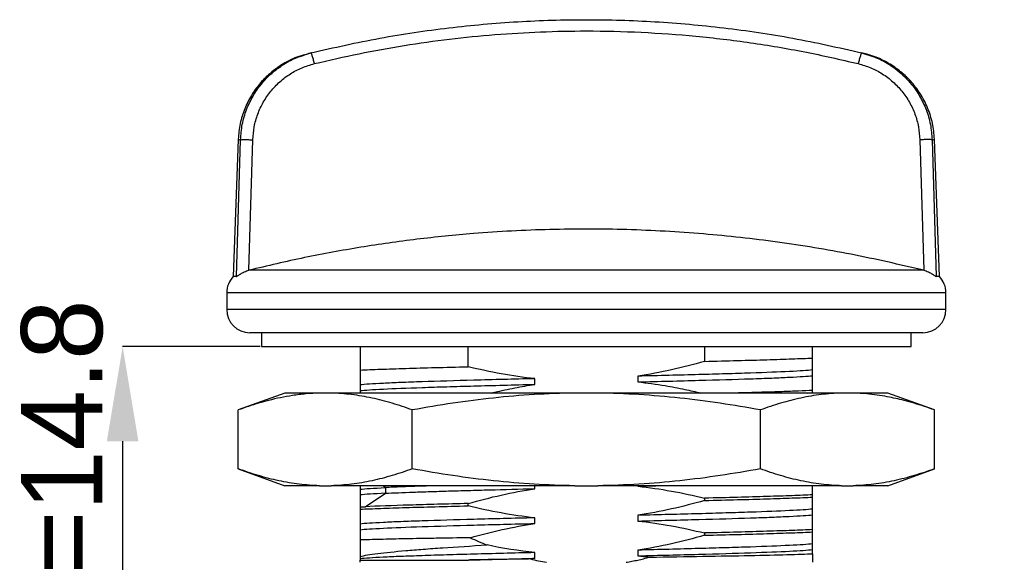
# Model space of a CAD drawing. Header units: millimetres. Extents: x 2869 to 3145, y 1559 to 1751.
# Tile 5 of 8: x 2920 to 2962, y 1611 to 1634. Entities that reach past the tile are written whole.
import ezdxf

# ---------------------------------------------------------------- set-up
doc = ezdxf.new("R2010")
doc.units = ezdxf.units.MM
doc.layers.add('1轮廓实线层', color=7, linetype='Continuous')
doc.layers.add('2细线层', color=3, linetype='Continuous')
doc.styles.add('SLDTEXTSTYLE1', font='txt')
doc.dimstyles.new('SLDDIMSTYLE0', dxfattribs={"dimtxt": 3.5, "dimasz": 4.08, "dimexe": 0, "dimexo": 0.0625, "dimgap": 0.875, "dimtad": 2, "dimdec": 0, "dimrnd": 1e-09, "dimzin": 12, "dimdsep": 46, "dimtxsty": 'SLDTEXTSTYLE1', "dimsah": 1, "dimcen": 0.09, "dimadec": 0, "dimazin": 3, "dimtfac": 1, "dimtmove": 0, "dimatfit": 0, "dimfxl": 1, "dimfrac": 2, "dimtolj": 1, "dimtzin": 12, "dimarcsym": 0})

# ---------------------------------------------------------------- blocks, each defined once
blk = doc.blocks.new('*D6')
at = {"layer": '2细线层', "color": 0, "lineweight": -2, "transparency": 16777216}
for p, q in [((2999.365, 1609.25), (2999.365, 1613.33)), ((2957.356, 1605.17), (2999.365, 1605.17)), ((2999.365, 1597.17), (2999.365, 1605.17)), ((2989.427, 1597.17), (2999.365, 1597.17)), ((2999.365, 1593.09), (2999.365, 1589.01))]:
    blk.add_line(p, q, dxfattribs=at)
at = {"layer": '2细线层', "color": 0, "transparency": 16777216}
for points in [[(2998.685, 1609.25), (3000.045, 1609.25), (2999.365, 1605.17)], [(2998.685, 1593.09), (3000.045, 1593.09), (2999.365, 1597.17)]]:
    blk.add_solid(points, dxfattribs=at)
at = {"layer": 'Defpoints', "color": 0, "transparency": 16777216}
for p in [(2957.293, 1605.17), (2999.365, 1605.17), (2989.365, 1597.17)]:
    blk.add_point(p, dxfattribs=at)
at = {"layer": '2细线层', "color": 0, "transparency": 16777216, "insert": (3000.24, 1601.17), "char_height": 3.5, "attachment_point": 2, "rotation": 90}
blk.add_mtext('\\A1;BH', dxfattribs=at)
blk = doc.blocks.new('*D7')
at = {"layer": '2细线层', "color": 0, "lineweight": -2, "transparency": 16777216}
for p, q in [((2930.323, 1619.97), (2924.401, 1619.97)), ((2924.401, 1615.89), (2924.401, 1609.25)), ((2935.302, 1605.17), (2924.401, 1605.17))]:
    blk.add_line(p, q, dxfattribs=at)
at = {"layer": '2细线层', "color": 0, "transparency": 16777216}
for points in [[(2923.721, 1615.89), (2925.081, 1615.89), (2924.401, 1619.97)], [(2923.721, 1609.25), (2925.081, 1609.25), (2924.401, 1605.17)]]:
    blk.add_solid(points, dxfattribs=at)
at = {"layer": 'Defpoints', "color": 0, "transparency": 16777216}
for p in [(2930.385, 1619.97), (2924.401, 1605.17), (2935.365, 1605.17)]:
    blk.add_point(p, dxfattribs=at)
at = {"layer": '2细线层', "color": 0, "transparency": 16777216, "insert": (2920.026, 1612.57), "char_height": 3.5, "attachment_point": 2, "rotation": 90}
blk.add_mtext('\\A1;GH=14.8', dxfattribs=at)

msp = doc.modelspace()

# ---------------------------------------------------------------- linework, layer by layer
at = {"layer": '1轮廓实线层', "linetype": 'Continuous', "lineweight": 25}
for p, q in [((2932.231, 1632.559), (2931.826, 1632.421)), ((2932.558, 1632.643), (2931.992, 1632.473)), ((2932.049, 1632.487), (2932.224, 1632.544)), ((2932.521, 1632.642), (2932.223, 1632.547)), ((2932.53, 1632.628), (2932.521, 1632.642)), ((2956.249, 1632.642), (2956.241, 1632.628)), ((2956.789, 1632.469), (2956.243, 1632.636)), ((2956.249, 1632.642), (2956.734, 1632.483)), ((2956.351, 1632.617), (2956.249, 1632.642)), ((2929.377, 1628.897), (2929.171, 1622.994)), ((2929.303, 1622.994), (2929.482, 1628.892)), ((2929.839, 1623.263), (2930.01, 1628.892)), ((2958.76, 1628.892), (2958.932, 1623.263)), ((2959.288, 1628.892), (2959.468, 1622.994)), ((2959.6, 1622.994), (2959.393, 1628.897)), ((2929.844, 1623.264), (2929.839, 1623.263)), ((2958.926, 1623.264), (2929.844, 1623.264)), ((2958.932, 1623.263), (2958.926, 1623.264)), ((2929.303, 1622.994), (2929.171, 1622.994)), ((2959.6, 1622.994), (2959.468, 1622.994)), ((2928.885, 1622.294), (2928.885, 1621.57)), ((2944.385, 1622.294), (2928.885, 1622.294)), ((2959.885, 1622.294), (2944.385, 1622.294)), ((2959.885, 1621.57), (2959.885, 1622.294)), ((2959.885, 1621.57), (2928.885, 1621.57)), ((2930.385, 1620.57), (2930.385, 1619.97)), ((2958.385, 1619.97), (2958.385, 1620.57)), ((2930.385, 1619.97), (2944.385, 1619.97)), ((2934.635, 1619.97), (2934.635, 1618.96)), ((2939.292, 1619.105), (2939.292, 1619.97)), ((2944.385, 1619.97), (2958.385, 1619.97)), ((2949.478, 1619.97), (2949.478, 1619.335)), ((2954.135, 1619.48), (2954.135, 1619.97)), ((2954.135, 1618.719), (2954.135, 1618.964)), ((2942.164, 1618.344), (2942.164, 1618.589)), ((2946.606, 1618.696), (2946.606, 1618.451)), ((2934.635, 1618.321), (2934.635, 1618.076)), ((2934.635, 1618.076), (2934.635, 1617.97)), ((2954.135, 1617.98), (2954.135, 1618.08)), ((2931.385, 1617.97), (2929.385, 1617.242)), ((2932.885, 1617.97), (2931.385, 1617.97)), ((2933.385, 1617.97), (2932.885, 1617.97)), ((2943.885, 1617.97), (2933.385, 1617.97)), ((2944.885, 1617.97), (2943.885, 1617.97)), ((2955.385, 1617.97), (2944.885, 1617.97)), ((2953.906, 1617.97), (2954.135, 1617.98)), ((2955.885, 1617.97), (2955.385, 1617.97)), ((2957.385, 1617.97), (2955.885, 1617.97)), ((2959.385, 1617.242), (2957.385, 1617.97)), ((2929.385, 1614.698), (2929.385, 1617.242)), ((2936.885, 1614.698), (2936.885, 1617.242)), ((2951.885, 1614.698), (2951.885, 1617.242)), ((2959.385, 1614.698), (2959.385, 1617.242)), ((2929.385, 1614.698), (2931.385, 1613.97)), ((2957.385, 1613.97), (2959.385, 1614.698)), ((2932.885, 1613.97), (2931.385, 1613.97)), ((2932.885, 1613.97), (2933.385, 1613.97)), ((2943.885, 1613.97), (2933.385, 1613.97)), ((2934.635, 1613.97), (2934.635, 1613.822)), ((2934.636, 1613.822), (2934.636, 1613.576)), ((2935.725, 1613.893), (2935.61, 1613.97)), ((2935.725, 1613.893), (2935.725, 1613.647)), ((2942.163, 1613.844), (2942.163, 1613.97)), ((2943.885, 1613.97), (2944.885, 1613.97)), ((2955.385, 1613.97), (2944.885, 1613.97)), ((2946.607, 1613.951), (2947.376, 1613.97)), ((2955.385, 1613.97), (2955.885, 1613.97)), ((2957.385, 1613.97), (2955.885, 1613.97)), ((2934.859, 1613.07), (2935.725, 1613.647)), ((2949.478, 1613.435), (2949.478, 1613.335)), ((2954.135, 1613.48), (2954.135, 1613.58)), ((2934.635, 1613.06), (2934.635, 1612.96)), ((2939.292, 1613.105), (2939.292, 1613.205)), ((2954.135, 1612.719), (2954.135, 1612.964)), ((2942.163, 1612.344), (2942.163, 1612.589)), ((2946.606, 1612.696), (2946.606, 1612.451)), ((2934.636, 1612.321), (2934.636, 1612.076)), ((2949.478, 1611.935), (2949.478, 1611.835)), ((2954.135, 1611.98), (2954.135, 1612.08)), ((2954.135, 1611.219), (2954.135, 1611.464)), ((2934.636, 1610.821), (2934.636, 1610.77)), ((2942.163, 1610.844), (2942.163, 1611.089)), ((2946.607, 1611.196), (2946.607, 1610.951))]:
    msp.add_line(p, q, dxfattribs=at)
for centre, start, end in [((2929.885, 1622.294), 135.5829, 180), ((2958.885, 1622.294), 0, 44.4171), ((2929.885, 1621.57), 180, 270), ((2958.885, 1621.57), 270, 0)]:
    msp.add_arc(centre, 1, start, end, dxfattribs=at)
for points, knots in [([(2932.521, 1632.642), (2933.507, 1632.865), (2935.47, 1633.308), (2938.448, 1633.744), (2941.42, 1634.012), (2944.385, 1634.099), (2947.351, 1634.012), (2950.322, 1633.744), (2953.3, 1633.308), (2955.264, 1632.865), (2956.249, 1632.642)], [0, 0, 0, 0, 0.126662, 0.252199, 0.376636, 0.499999, 0.623362, 0.747798, 0.873336, 1, 1, 1, 1]), ([(2932.666, 1632.174), (2933.306, 1632.323), (2934.586, 1632.62), (2936.529, 1632.969), (2938.483, 1633.244), (2940.446, 1633.439), (2942.414, 1633.557), (2944.517, 1633.599), (2946.751, 1633.545), (2949.112, 1633.377), (2951.463, 1633.093), (2953.8, 1632.704), (2955.337, 1632.351), (2956.105, 1632.174)], [0, 0, 0, 0, 0.08337, 0.166751, 0.250276, 0.333512, 0.416715, 0.500015, 0.599952, 0.69979, 0.799879, 0.899967, 1, 1, 1, 1]), ([(2929.482, 1628.892), (2929.5, 1629.114), (2929.535, 1629.558), (2929.725, 1630.193), (2930, 1630.773), (2930.365, 1631.301), (2930.811, 1631.77), (2931.34, 1632.156), (2931.76, 1632.395), (2932.007, 1632.474), (2932.049, 1632.487)], [0, 0, 0, 0, 0.142659, 0.283908, 0.421336, 0.552825, 0.693445, 0.833764, 0.971906, 1, 1, 1, 1]), ([(2932.418, 1632.617), (2932.417, 1632.617), (2932.381, 1632.608), (2932.452, 1632.625), (2932.521, 1632.642)], [0, 0, 0, 0, 0.01666, 1, 1, 1, 1]), ([(2932.666, 1632.174), (2932.651, 1632.234), (2932.627, 1632.326), (2932.597, 1632.436), (2932.574, 1632.511), (2932.555, 1632.57), (2932.538, 1632.618), (2932.532, 1632.625), (2932.53, 1632.628)], [0, 0, 0, 0, 0.268979, 0.413476, 0.560948, 0.708419, 0.852916, 1, 1, 1, 1]), ([(2956.241, 1632.628), (2956.238, 1632.624), (2956.232, 1632.617), (2956.216, 1632.57), (2956.196, 1632.511), (2956.174, 1632.436), (2956.143, 1632.326), (2956.12, 1632.234), (2956.105, 1632.174)], [0, 0, 0, 0, 0.142441, 0.287724, 0.435999, 0.584273, 0.729557, 1, 1, 1, 1]), ([(2959.396, 1628.83), (2959.379, 1629.059), (2959.344, 1629.523), (2959.141, 1630.194), (2958.833, 1630.82), (2958.427, 1631.372), (2957.951, 1631.834), (2957.432, 1632.193), (2956.899, 1632.459), (2956.531, 1632.565), (2956.354, 1632.617)], [0, 0, 0, 0, 0.132322, 0.266551, 0.400496, 0.531979, 0.659042, 0.78009, 0.893974, 1, 1, 1, 1]), ([(2956.734, 1632.483), (2956.772, 1632.471), (2957.015, 1632.394), (2957.366, 1632.192), (2957.784, 1631.903), (2958.112, 1631.61), (2958.447, 1631.241), (2958.77, 1630.773), (2959.046, 1630.193), (2959.235, 1629.558), (2959.271, 1629.114), (2959.288, 1628.892)], [0, 0, 0, 0, 0.0253548, 0.1638579, 0.2575809, 0.351726, 0.4457217, 0.577544, 0.7153296, 0.8569544, 1, 1, 1, 1]), ([(2931.826, 1632.421), (2931.698, 1632.363), (2931.426, 1632.239), (2931.026, 1631.983), (2930.621, 1631.653), (2930.234, 1631.234), (2929.889, 1630.73), (2929.614, 1630.148), (2929.425, 1629.506), (2929.392, 1629.056), (2929.375, 1628.83)], [0, 0, 0, 0, 0.092001, 0.194968, 0.30875, 0.432755, 0.565855, 0.706335, 0.851936, 1, 1, 1, 1]), ([(2930.01, 1628.892), (2930.025, 1629.079), (2930.053, 1629.455), (2930.212, 1630.001), (2930.45, 1630.519), (2930.773, 1630.99), (2931.167, 1631.405), (2931.623, 1631.746), (2932.124, 1632.015), (2932.485, 1632.121), (2932.666, 1632.174)], [0, 0, 0, 0, 0.12427, 0.248702, 0.374244, 0.499914, 0.625638, 0.751227, 0.875672, 1, 1, 1, 1]), ([(2956.105, 1632.174), (2956.286, 1632.121), (2956.647, 1632.015), (2957.148, 1631.746), (2957.604, 1631.405), (2957.998, 1630.99), (2958.321, 1630.519), (2958.559, 1630.001), (2958.717, 1629.455), (2958.746, 1629.079), (2958.76, 1628.892)], [0, 0, 0, 0, 0.124328, 0.248773, 0.374361, 0.500086, 0.625755, 0.751298, 0.875729, 1, 1, 1, 1]), ([(2929.482, 1628.892), (2929.412, 1628.879), (2929.341, 1628.866), (2929.376, 1628.872), (2929.376, 1628.872)], [0, 0, 0, 0, 0.999913, 1, 1, 1, 1]), ([(2959.394, 1628.872), (2959.394, 1628.872), (2959.43, 1628.866), (2959.359, 1628.879), (2959.288, 1628.892)], [0, 0, 0, 0, 0.000087, 1, 1, 1, 1]), ([(2958.926, 1623.264), (2957.885, 1623.506), (2955.801, 1623.989), (2952.628, 1624.503), (2949.402, 1624.863), (2946.128, 1625.045), (2942.818, 1625.05), (2939.799, 1624.89), (2937.08, 1624.615), (2934.654, 1624.268), (2932.237, 1623.829), (2930.642, 1623.452), (2929.844, 1623.264)], [0, 0, 0, 0, 0.10936, 0.218803, 0.328162, 0.4407, 0.553329, 0.665867, 0.749101, 0.832335, 0.916167, 1, 1, 1, 1]), ([(2929.303, 1622.994), (2929.308, 1622.995), (2929.318, 1622.999), (2929.367, 1623.03), (2929.425, 1623.072), (2929.472, 1623.101), (2929.479, 1623.105), (2929.529, 1623.137), (2929.616, 1623.184), (2929.738, 1623.234), (2929.807, 1623.254), (2929.839, 1623.263)], [0, 0, 0, 0, 0.102056, 0.220016, 0.465162, 0.466483, 0.476073, 0.501984, 0.732145, 0.878112, 1, 1, 1, 1]), ([(2958.932, 1623.263), (2958.963, 1623.254), (2959.033, 1623.234), (2959.131, 1623.194), (2959.215, 1623.151), (2959.267, 1623.121), (2959.291, 1623.106), (2959.298, 1623.101), (2959.3, 1623.1), (2959.346, 1623.071), (2959.404, 1623.03), (2959.452, 1622.999), (2959.463, 1622.995), (2959.468, 1622.994)], [0, 0, 0, 0, 0.1219842, 0.2679937, 0.4020201, 0.4984693, 0.5244084, 0.5317998, 0.5341007, 0.535472, 0.7802687, 0.8980294, 1, 1, 1, 1]), ([(2958.885, 1620.57), (2958.874, 1620.57), (2958.85, 1620.57), (2958.658, 1620.57), (2958.343, 1620.57), (2957.882, 1620.57), (2957.283, 1620.57), (2956.537, 1620.57), (2955.66, 1620.57), (2954.657, 1620.57), (2953.544, 1620.57), (2952.474, 1620.57), (2951.491, 1620.57), (2950.623, 1620.57), (2949.596, 1620.57), (2948.399, 1620.57), (2947.054, 1620.57), (2945.712, 1620.57), (2944.386, 1620.57), (2943.059, 1620.57), (2941.717, 1620.57), (2940.372, 1620.57), (2939.021, 1620.57), (2937.704, 1620.57), (2936.429, 1620.57), (2935.227, 1620.57), (2934.114, 1620.57), (2933.111, 1620.57), (2932.33, 1620.57), (2931.733, 1620.57), (2931.283, 1620.57), (2930.836, 1620.57), (2930.427, 1620.57), (2930.113, 1620.57), (2929.92, 1620.57), (2929.897, 1620.57), (2929.885, 1620.57)], [0, 0, 0, 0, 0.02912, 0.058246, 0.089112, 0.11999, 0.152143, 0.184307, 0.217144, 0.249992, 0.282829, 0.315678, 0.337133, 0.358545, 0.38001, 0.410876, 0.441753, 0.470871, 0.5, 0.529117, 0.558246, 0.589112, 0.61999, 0.652143, 0.684307, 0.717144, 0.749992, 0.782829, 0.815678, 0.837133, 0.858545, 0.88001, 0.910876, 0.941753, 0.970874, 1, 1, 1, 1]), ([(2949.478, 1619.335), (2949.976, 1619.348), (2950.449, 1619.36), (2951.349, 1619.384), (2951.776, 1619.396), (2952.561, 1619.42), (2952.921, 1619.432), (2953.578, 1619.456), (2953.876, 1619.468), (2954.135, 1619.48)], [0, 0, 0, 0, 0.25, 0.25, 0.5, 0.5, 0.75, 0.75, 1, 1, 1, 1]), ([(2934.635, 1618.96), (2934.895, 1618.972), (2935.191, 1618.985), (2935.852, 1619.009), (2936.22, 1619.021), (2937.005, 1619.045), (2937.425, 1619.057), (2938.319, 1619.081), (2938.795, 1619.093), (2939.292, 1619.106)], [0, 0, 0, 0, 0.25, 0.25, 0.5, 0.5, 0.75, 0.75, 1, 1, 1, 1]), ([(2954.135, 1618.965), (2954.03, 1618.953), (2953.894, 1618.942), (2953.56, 1618.919), (2953.361, 1618.908), (2952.681, 1618.875), (2952.122, 1618.853), (2951.125, 1618.819), (2950.77, 1618.808), (2950.027, 1618.786), (2949.638, 1618.775), (2948.821, 1618.752), (2948.392, 1618.741), (2947.516, 1618.719), (2947.067, 1618.708), (2946.607, 1618.697)], [0, 0, 0, 0, 0.125, 0.125, 0.25, 0.25, 0.5, 0.5, 0.625, 0.625, 0.75, 0.75, 0.875, 0.875, 1, 1, 1, 1]), ([(2942.163, 1618.589), (2941.704, 1618.578), (2941.256, 1618.567), (2940.381, 1618.545), (2939.952, 1618.533), (2938.723, 1618.5), (2937.981, 1618.478), (2936.983, 1618.444), (2936.675, 1618.433), (2936.116, 1618.411), (2935.863, 1618.4), (2935.411, 1618.377), (2935.211, 1618.366), (2934.877, 1618.344), (2934.74, 1618.333), (2934.636, 1618.321)], [0, 0, 0, 0, 0.125, 0.125, 0.25, 0.25, 0.5, 0.5, 0.625, 0.625, 0.75, 0.75, 0.875, 0.875, 1, 1, 1, 1]), ([(2946.607, 1618.451), (2947.067, 1618.462), (2947.515, 1618.473), (2948.389, 1618.496), (2948.818, 1618.507), (2950.048, 1618.54), (2950.79, 1618.563), (2951.787, 1618.596), (2952.095, 1618.607), (2952.654, 1618.629), (2952.907, 1618.641), (2953.36, 1618.663), (2953.559, 1618.674), (2953.894, 1618.697), (2954.03, 1618.708), (2954.135, 1618.719)], [0, 0, 0, 0, 0.125, 0.125, 0.25, 0.25, 0.5, 0.5, 0.625, 0.625, 0.75, 0.75, 0.875, 0.875, 1, 1, 1, 1]), ([(2934.636, 1618.076), (2934.74, 1618.087), (2934.876, 1618.098), (2935.21, 1618.121), (2935.41, 1618.132), (2936.09, 1618.166), (2936.649, 1618.187), (2937.645, 1618.221), (2938, 1618.233), (2938.743, 1618.255), (2939.133, 1618.266), (2939.95, 1618.288), (2940.379, 1618.299), (2941.255, 1618.322), (2941.704, 1618.333), (2942.163, 1618.344)], [0, 0, 0, 0, 0.125, 0.125, 0.25, 0.25, 0.5, 0.5, 0.625, 0.625, 0.75, 0.75, 0.875, 0.875, 1, 1, 1, 1]), ([(2940.295, 1617.97), (2940.344, 1617.983), (2940.535, 1618.031), (2940.87, 1618.106), (2941.299, 1618.195), (2941.73, 1618.275), (2942.019, 1618.321), (2942.163, 1618.344)], [0, 0, 0, 0, 0.0800763, 0.3098196, 0.5396507, 0.7697712, 1, 1, 1, 1]), ([(2946.607, 1618.451), (2947.001, 1618.402), (2947.68, 1618.317), (2948.585, 1618.145), (2949.095, 1618.025), (2949.325, 1617.97)], [0, 0, 0, 0, 0.430649, 0.743574, 1, 1, 1, 1]), ([(2954.135, 1618.08), (2953.941, 1618.071), (2953.549, 1618.054), (2952.879, 1618.03), (2952.196, 1618.008), (2951.547, 1617.989), (2951.081, 1617.976), (2950.859, 1617.97)], [0, 0, 0, 0, 0.235321, 0.473452, 0.654257, 0.835062, 1, 1, 1, 1]), ([(2932.885, 1617.97), (2932.691, 1617.961), (2932.301, 1617.943), (2931.57, 1617.849), (2930.742, 1617.677), (2929.966, 1617.448), (2929.531, 1617.294), (2929.385, 1617.242)], [0, 0, 0, 0, 0.165813, 0.3319, 0.623495, 0.874426, 1, 1, 1, 1]), ([(2936.885, 1617.242), (2936.597, 1617.342), (2936.02, 1617.542), (2935.148, 1617.763), (2934.269, 1617.92), (2933.68, 1617.954), (2933.385, 1617.97)], [0, 0, 0, 0, 0.2490299, 0.4983711, 0.7489181, 1, 1, 1, 1]), ([(2943.885, 1617.97), (2943.301, 1617.954), (2942.131, 1617.921), (2940.379, 1617.765), (2938.628, 1617.544), (2937.467, 1617.343), (2936.885, 1617.242)], [0, 0, 0, 0, 0.248796, 0.498145, 0.748895, 1, 1, 1, 1]), ([(2951.885, 1617.242), (2951.309, 1617.342), (2950.156, 1617.542), (2948.41, 1617.763), (2946.653, 1617.92), (2945.475, 1617.954), (2944.885, 1617.97)], [0, 0, 0, 0, 0.24903, 0.498371, 0.748918, 1, 1, 1, 1]), ([(2955.385, 1617.97), (2955.093, 1617.954), (2954.508, 1617.921), (2953.632, 1617.765), (2952.757, 1617.544), (2952.176, 1617.343), (2951.885, 1617.242)], [0, 0, 0, 0, 0.248796, 0.498145, 0.748895, 1, 1, 1, 1]), ([(2959.385, 1617.242), (2959.241, 1617.293), (2958.809, 1617.446), (2958.133, 1617.646), (2957.307, 1617.83), (2956.573, 1617.937), (2956.082, 1617.961), (2955.885, 1617.97)], [0, 0, 0, 0, 0.1245, 0.373675, 0.581861, 0.832577, 1, 1, 1, 1]), ([(2932.885, 1613.97), (2932.593, 1613.987), (2932.008, 1614.02), (2931.132, 1614.176), (2930.257, 1614.397), (2929.676, 1614.598), (2929.385, 1614.698)], [0, 0, 0, 0, 0.248796, 0.498145, 0.748895, 1, 1, 1, 1]), ([(2936.885, 1614.698), (2936.597, 1614.598), (2936.02, 1614.399), (2935.148, 1614.178), (2934.269, 1614.02), (2933.68, 1613.987), (2933.385, 1613.97)], [0, 0, 0, 0, 0.24903, 0.498371, 0.748918, 1, 1, 1, 1]), ([(2943.885, 1613.97), (2943.301, 1613.987), (2942.131, 1614.02), (2940.379, 1614.176), (2938.628, 1614.397), (2937.467, 1614.598), (2936.885, 1614.698)], [0, 0, 0, 0, 0.248796, 0.498145, 0.748895, 1, 1, 1, 1]), ([(2951.885, 1614.698), (2951.309, 1614.598), (2950.156, 1614.399), (2948.41, 1614.178), (2946.653, 1614.02), (2945.475, 1613.987), (2944.885, 1613.97)], [0, 0, 0, 0, 0.24903, 0.498371, 0.748918, 1, 1, 1, 1]), ([(2955.385, 1613.97), (2955.093, 1613.987), (2954.508, 1614.02), (2953.632, 1614.176), (2952.757, 1614.397), (2952.176, 1614.598), (2951.885, 1614.698)], [0, 0, 0, 0, 0.248796, 0.498145, 0.748895, 1, 1, 1, 1]), ([(2959.385, 1614.698), (2959.097, 1614.598), (2958.52, 1614.399), (2957.648, 1614.178), (2956.769, 1614.02), (2956.18, 1613.987), (2955.885, 1613.97)], [0, 0, 0, 0, 0.24903, 0.498371, 0.748918, 1, 1, 1, 1]), ([(2937.773, 1613.97), (2937.581, 1613.964), (2937.087, 1613.948), (2936.381, 1613.922), (2935.944, 1613.903), (2935.725, 1613.893)], [0, 0, 0, 0, 0.240032, 0.620016, 1, 1, 1, 1]), ([(2935.725, 1613.648), (2936.071, 1613.664), (2936.473, 1613.68), (2937.161, 1613.705), (2937.405, 1613.713), (2937.911, 1613.73), (2938.438, 1613.746), (2939.007, 1613.762), (2939.596, 1613.778), (2939.903, 1613.787), (2940.841, 1613.812), (2941.49, 1613.828), (2942.163, 1613.844)], [0, 0, 0, 0, 0.25, 0.25, 0.375, 0.375, 0.5, 0.625, 0.625, 0.75, 0.75, 1, 1, 1, 1]), ([(2954.135, 1613.58), (2954.135, 1613.687), (2954.135, 1613.831), (2954.135, 1613.942), (2954.135, 1613.97)], [0, 0, 0, 0, 0.741423, 1, 1, 1, 1]), ([(2954.135, 1613.58), (2953.876, 1613.568), (2953.58, 1613.556), (2952.919, 1613.531), (2952.551, 1613.519), (2951.766, 1613.496), (2951.346, 1613.484), (2950.452, 1613.459), (2949.976, 1613.447), (2949.478, 1613.435)], [0, 0, 0, 0, 0.25, 0.25, 0.5, 0.5, 0.75, 0.75, 1, 1, 1, 1]), ([(2949.478, 1613.335), (2949.976, 1613.347), (2950.449, 1613.36), (2951.349, 1613.384), (2951.776, 1613.396), (2952.561, 1613.42), (2952.921, 1613.432), (2953.578, 1613.456), (2953.876, 1613.469), (2954.135, 1613.481)], [0, 0, 0, 0, 0.25, 0.25, 0.5, 0.5, 0.75, 0.75, 1, 1, 1, 1]), ([(2934.635, 1612.96), (2934.895, 1612.973), (2935.191, 1612.985), (2935.852, 1613.009), (2936.22, 1613.021), (2937.005, 1613.045), (2937.425, 1613.057), (2938.319, 1613.082), (2938.795, 1613.094), (2939.292, 1613.106)], [0, 0, 0, 0, 0.25, 0.25, 0.5, 0.5, 0.75, 0.75, 1, 1, 1, 1]), ([(2939.292, 1613.205), (2938.829, 1613.194), (2938.387, 1613.182), (2937.542, 1613.16), (2937.139, 1613.149), (2936.018, 1613.115), (2935.382, 1613.092), (2934.859, 1613.07)], [0, 0, 0, 0, 0.25, 0.25, 0.5, 0.5, 1, 1, 1, 1]), ([(2954.135, 1612.964), (2954.03, 1612.953), (2953.894, 1612.942), (2953.56, 1612.92), (2953.361, 1612.909), (2952.681, 1612.875), (2952.122, 1612.853), (2951.125, 1612.819), (2950.77, 1612.808), (2950.027, 1612.786), (2949.637, 1612.775), (2948.821, 1612.752), (2948.392, 1612.741), (2947.516, 1612.719), (2947.067, 1612.708), (2946.607, 1612.697)], [0, 0, 0, 0, 0.125, 0.125, 0.25, 0.25, 0.5, 0.5, 0.625, 0.625, 0.75, 0.75, 0.875, 0.875, 1, 1, 1, 1]), ([(2942.163, 1612.59), (2941.704, 1612.578), (2941.256, 1612.567), (2940.381, 1612.544), (2939.953, 1612.533), (2938.723, 1612.5), (2937.981, 1612.478), (2936.984, 1612.444), (2936.676, 1612.433), (2936.116, 1612.411), (2935.863, 1612.4), (2935.411, 1612.377), (2935.211, 1612.366), (2934.877, 1612.344), (2934.74, 1612.333), (2934.636, 1612.322)], [0, 0, 0, 0, 0.125, 0.125, 0.25, 0.25, 0.5, 0.5, 0.625, 0.625, 0.75, 0.75, 0.875, 0.875, 1, 1, 1, 1]), ([(2946.607, 1612.451), (2947.067, 1612.462), (2947.515, 1612.474), (2948.389, 1612.496), (2948.818, 1612.507), (2950.047, 1612.54), (2950.79, 1612.563), (2951.787, 1612.596), (2952.095, 1612.607), (2952.654, 1612.629), (2952.907, 1612.641), (2953.359, 1612.663), (2953.559, 1612.675), (2953.894, 1612.697), (2954.03, 1612.708), (2954.135, 1612.719)], [0, 0, 0, 0, 0.125, 0.125, 0.25, 0.25, 0.5, 0.5, 0.625, 0.625, 0.75, 0.75, 0.875, 0.875, 1, 1, 1, 1]), ([(2934.636, 1612.076), (2934.74, 1612.087), (2934.877, 1612.099), (2935.211, 1612.121), (2935.41, 1612.132), (2936.09, 1612.165), (2936.648, 1612.188), (2937.98, 1612.233), (2938.724, 1612.254), (2939.95, 1612.288), (2940.38, 1612.3), (2941.255, 1612.322), (2941.704, 1612.333), (2942.163, 1612.344)], [0, 0, 0, 0, 0.125, 0.125, 0.25, 0.25, 0.5, 0.5, 0.75, 0.75, 0.875, 0.875, 1, 1, 1, 1]), ([(2939.38, 1611.73), (2938.863, 1611.722), (2938.372, 1611.714), (2937.674, 1611.702), (2937.447, 1611.698), (2937.012, 1611.69), (2936.804, 1611.686), (2936.204, 1611.674), (2935.84, 1611.666), (2935.181, 1611.649), (2934.886, 1611.641), (2934.635, 1611.633)], [0, 0, 0, 0, 0.25, 0.25, 0.375, 0.375, 0.5, 0.5, 0.75, 0.75, 1, 1, 1, 1]), ([(2939.38, 1611.73), (2939.501, 1611.676), (2939.741, 1611.567), (2939.985, 1611.468), (2940.105, 1611.418)], [0, 0, 0, 0, 0.5044386, 1, 1, 1, 1]), ([(2954.135, 1612.08), (2953.876, 1612.068), (2953.58, 1612.056), (2952.919, 1612.032), (2952.551, 1612.02), (2951.766, 1611.996), (2951.346, 1611.983), (2950.452, 1611.959), (2949.976, 1611.947), (2949.478, 1611.935)], [0, 0, 0, 0, 0.25, 0.25, 0.5, 0.5, 0.75, 0.75, 1, 1, 1, 1]), ([(2949.478, 1611.835), (2949.976, 1611.847), (2950.449, 1611.86), (2951.349, 1611.884), (2951.776, 1611.896), (2952.561, 1611.92), (2952.921, 1611.932), (2953.578, 1611.956), (2953.876, 1611.969), (2954.135, 1611.981)], [0, 0, 0, 0, 0.25, 0.25, 0.5, 0.5, 0.75, 0.75, 1, 1, 1, 1]), ([(2934.635, 1610.925), (2934.721, 1610.946), (2934.828, 1610.967), (2935.082, 1611.009), (2935.23, 1611.03), (2935.724, 1611.094), (2936.127, 1611.134), (2936.839, 1611.195), (2937.092, 1611.216), (2937.623, 1611.257), (2937.902, 1611.277), (2938.779, 1611.339), (2939.423, 1611.379), (2940.105, 1611.419)], [0, 0, 0, 0, 0.125, 0.125, 0.25, 0.25, 0.5, 0.5, 0.625, 0.625, 0.75, 0.75, 1, 1, 1, 1]), ([(2954.135, 1611.464), (2954.03, 1611.453), (2953.894, 1611.442), (2953.56, 1611.42), (2953.361, 1611.409), (2952.68, 1611.375), (2952.122, 1611.353), (2951.125, 1611.319), (2950.77, 1611.308), (2950.027, 1611.286), (2949.637, 1611.275), (2948.821, 1611.252), (2948.392, 1611.241), (2947.515, 1611.219), (2947.067, 1611.208), (2946.607, 1611.196)], [0, 0, 0, 0, 0.125, 0.125, 0.25, 0.25, 0.5, 0.5, 0.625, 0.625, 0.75, 0.75, 0.875, 0.875, 1, 1, 1, 1]), ([(2942.163, 1611.089), (2941.704, 1611.078), (2941.254, 1611.067), (2940.374, 1611.044), (2939.949, 1611.033), (2939.134, 1611.011), (2938.743, 1611), (2937.995, 1610.977), (2937.638, 1610.966), (2936.979, 1610.944), (2936.675, 1610.933), (2936.255, 1610.917), (2936.121, 1610.911), (2935.866, 1610.9), (2935.744, 1610.894), (2935.178, 1610.866), (2934.845, 1610.844), (2934.636, 1610.822)], [0, 0, 0, 0, 0.125, 0.125, 0.25, 0.25, 0.375, 0.375, 0.5, 0.5, 0.625, 0.625, 0.6875, 0.6875, 0.75, 0.75, 1, 1, 1, 1]), ([(2941.973, 1610.814), (2942.089, 1610.787), (2942.32, 1610.734), (2942.553, 1610.691), (2942.669, 1610.67)], [0, 0, 0, 0, 0.503806, 1, 1, 1, 1]), ([(2946.102, 1610.67), (2946.186, 1610.685), (2946.353, 1610.715), (2946.603, 1610.768), (2946.853, 1610.827), (2947.02, 1610.87), (2947.104, 1610.892)], [0, 0, 0, 0, 0.247485, 0.496386, 0.747098, 1, 1, 1, 1]), ([(2946.607, 1610.951), (2947.519, 1610.973), (2948.402, 1610.996), (2950.04, 1611.04), (2950.795, 1611.063), (2952.118, 1611.107), (2952.686, 1611.13), (2953.59, 1611.174), (2953.927, 1611.197), (2954.135, 1611.219)], [0, 0, 0, 0, 0.25, 0.25, 0.5, 0.5, 0.75, 0.75, 1, 1, 1, 1]), ([(2946.607, 1610.951), (2946.69, 1610.942), (2946.856, 1610.924), (2947.021, 1610.903), (2947.104, 1610.892)], [0, 0, 0, 0, 0.498131, 1, 1, 1, 1]), ([(2947.104, 1610.892), (2947.903, 1610.904), (2948.677, 1610.917), (2950.131, 1610.941), (2950.81, 1610.954), (2952.032, 1610.978), (2952.574, 1610.991), (2953.488, 1611.016), (2953.86, 1611.028), (2954.135, 1611.04)], [0, 0, 0, 0, 0.25, 0.25, 0.5, 0.5, 0.75, 0.75, 1, 1, 1, 1]), ([(2954.135, 1611.04), (2954.135, 1611.074), (2954.135, 1611.14), (2954.135, 1611.193), (2954.135, 1611.219)], [0, 0, 0, 0, 0.505414, 1, 1, 1, 1]), ([(2954.135, 1611.04), (2954.135, 1611.009), (2954.135, 1610.948), (2954.135, 1610.865), (2954.135, 1610.791), (2954.135, 1610.725), (2954.135, 1610.688), (2954.135, 1610.67)], [0, 0, 0, 0, 0.204233, 0.405935, 0.60551, 0.803384, 1, 1, 1, 1]), ([(2934.635, 1610.67), (2934.635, 1610.685), (2934.635, 1610.716), (2934.635, 1610.752), (2934.635, 1610.77)], [0, 0, 0, 0, 0.4928591, 1, 1, 1, 1]), ([(2934.636, 1610.77), (2934.937, 1610.77), (2935.51, 1610.77), (2937.109, 1610.77), (2938.133, 1610.77), (2939.301, 1610.77)], [0, 0, 0, 0, 0.5, 0.5, 1, 1, 1, 1]), ([(2941.973, 1610.814), (2941.868, 1610.812), (2941.66, 1610.809), (2941.35, 1610.804), (2941.044, 1610.8), (2940.742, 1610.795), (2940.444, 1610.79), (2940.15, 1610.785), (2939.861, 1610.78), (2939.578, 1610.775), (2939.393, 1610.772), (2939.301, 1610.77)], [0, 0, 0, 0, 0.1114391, 0.2228108, 0.3341087, 0.4453266, 0.5564582, 0.6674974, 0.778438, 0.8892742, 1, 1, 1, 1])]:
    msp.add_open_spline(points, degree=3, knots=knots, dxfattribs=at)
for points in [[(2929.482, 1628.892), (2929.497, 1628.893), (2929.526, 1628.897), (2929.652, 1628.899), (2929.82, 1628.897), (2929.947, 1628.893), (2930.01, 1628.892)], [(2959.289, 1628.892), (2959.274, 1628.893), (2959.245, 1628.897), (2959.119, 1628.899), (2958.951, 1628.897), (2958.824, 1628.893), (2958.76, 1628.892)], [(2949.478, 1619.335), (2948.535, 1619.065), (2947.577, 1618.844), (2946.607, 1618.697)], [(2954.135, 1618.965), (2954.135, 1619.066), (2954.135, 1619.246), (2954.135, 1619.48)], [(2934.635, 1618.96), (2934.635, 1618.69), (2934.635, 1618.469), (2934.635, 1618.322)], [(2942.163, 1618.59), (2941.195, 1618.691), (2940.237, 1618.871), (2939.293, 1619.106)], [(2954.135, 1618.08), (2954.135, 1618.351), (2954.135, 1618.572), (2954.135, 1618.719)], [(2934.636, 1613.822), (2934.859, 1613.845), (2935.222, 1613.869), (2935.725, 1613.893)], [(2939.293, 1613.205), (2940.236, 1613.476), (2941.193, 1613.697), (2942.163, 1613.844)], [(2946.607, 1613.951), (2947.575, 1613.849), (2948.534, 1613.669), (2949.478, 1613.435)], [(2934.635, 1613.576), (2934.635, 1613.474), (2934.635, 1613.295), (2934.635, 1613.06)], [(2935.725, 1613.647), (2935.222, 1613.624), (2934.859, 1613.6), (2934.636, 1613.576)], [(2954.135, 1612.964), (2954.135, 1613.066), (2954.135, 1613.247), (2954.135, 1613.481)], [(2934.635, 1613.06), (2934.707, 1613.063), (2934.782, 1613.067), (2934.859, 1613.07)], [(2934.635, 1612.96), (2934.635, 1612.69), (2934.635, 1612.469), (2934.635, 1612.322)], [(2942.163, 1612.59), (2941.195, 1612.691), (2940.237, 1612.871), (2939.293, 1613.106)], [(2949.478, 1613.335), (2948.535, 1613.065), (2947.577, 1612.844), (2946.607, 1612.697)], [(2954.135, 1612.08), (2954.135, 1612.351), (2954.135, 1612.572), (2954.135, 1612.719)], [(2939.38, 1611.73), (2940.295, 1611.989), (2941.223, 1612.201), (2942.163, 1612.344)], [(2946.607, 1612.451), (2947.575, 1612.349), (2948.534, 1612.169), (2949.478, 1611.935)], [(2934.635, 1612.076), (2934.635, 1611.985), (2934.635, 1611.832), (2934.635, 1611.633)], [(2949.478, 1611.835), (2948.535, 1611.565), (2947.577, 1611.344), (2946.607, 1611.197)], [(2954.135, 1611.464), (2954.135, 1611.566), (2954.135, 1611.747), (2954.135, 1611.981)], [(2934.635, 1611.633), (2934.635, 1611.353), (2934.635, 1611.111), (2934.635, 1610.925)], [(2942.163, 1611.09), (2941.472, 1611.162), (2940.785, 1611.274), (2940.105, 1611.418)], [(2934.635, 1610.925), (2934.635, 1610.887), (2934.635, 1610.853), (2934.635, 1610.822)], [(2939.301, 1610.77), (2940.188, 1610.795), (2941.158, 1610.819), (2942.163, 1610.844)], [(2942.163, 1610.844), (2942.1, 1610.834), (2942.037, 1610.824), (2941.973, 1610.814)]]:
    msp.add_open_spline(points, degree=3, dxfattribs=at)

# ---------------------------------------------------------------- dimensions: what is measured, and where the dimension line sits
at = {"layer": '2细线层'}
for base, p1, p2, text, picture, middle in [((2924.401, 1605.17), (2930.385, 1619.97), (2935.365, 1605.17), 'GH=14.8', '*D7', (2924.401, 1612.57)), ((2999.365, 1605.17), (2989.365, 1597.17), (2957.293, 1605.17), 'BH', '*D6', (2999.365, 1601.17))]:
    dim = msp.add_linear_dim(base=base, p1=p1, p2=p2, angle=90, text=text, dimstyle='SLDDIMSTYLE0', override={"dimtxsty": 'Standard'}, dxfattribs=at)
    dim.commit()
    dim.dimension.update_dxf_attribs({"geometry": picture, "text_midpoint": middle, "dimtype": 160})

doc.saveas('drawing.dxf')
